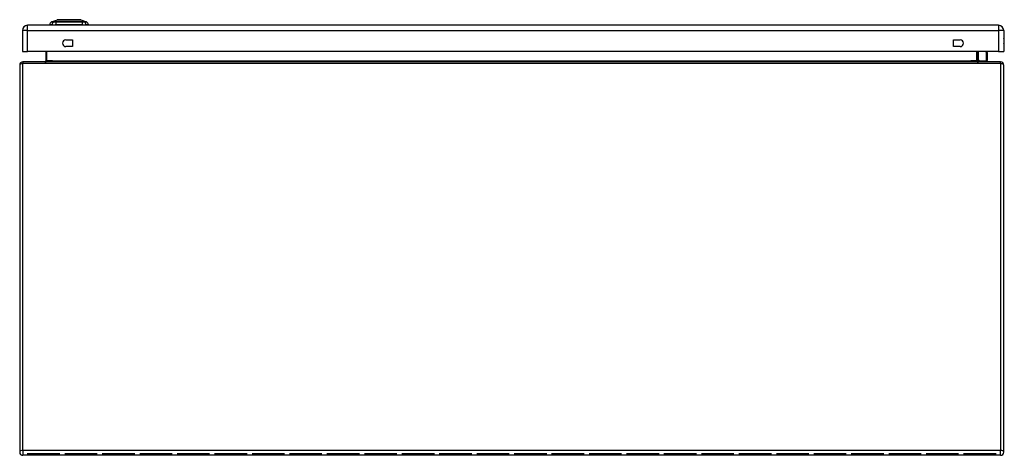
# Model space of a CAD drawing. Header units: inches. Extents: x 12 to 202, y 14 to 131.
# Tile 3 of 10: x 12 to 42, y 118 to 131. Entities that reach past the tile are written whole.
import ezdxf

# ---------------------------------------------------------------- set-up
doc = ezdxf.new("R2010")
doc.units = ezdxf.units.IN
doc.header["$MEASUREMENT"] = 0
doc.layers.add('Visible Edges(ANSI)', color=7, linetype='Continuous', lineweight=25)
doc.layers.add('Visible Tangent Edges(ANSI)', color=7, linetype='Continuous', lineweight=25)

msp = doc.modelspace()

# ---------------------------------------------------------------- linework, layer by layer
at = {"layer": 'Visible Edges(ANSI)'}
for p, q in [((13.043, 131.425), (13.217, 131.493)), ((13.93, 131.493), (14.104, 131.425)), ((41.907, 131.323), (12.311, 131.323)), ((13.051, 131.338), (12.983, 131.338)), ((13.051, 131.338), (13.162, 131.338)), ((13.985, 131.338), (13.162, 131.338)), ((13.985, 131.338), (14.096, 131.338)), ((14.164, 131.338), (14.096, 131.338)), ((12.15, 131.162), (12.15, 130.523)), ((42.068, 131.162), (42.068, 130.523)), ((13.474, 130.874), (13.677, 130.874)), ((13.677, 130.671), (13.474, 130.671)), ((13.677, 130.874), (13.677, 130.671)), ((40.54, 130.671), (40.54, 130.874)), ((40.54, 130.874), (40.743, 130.874)), ((40.743, 130.671), (40.54, 130.671)), ((12.15, 130.523), (12.311, 130.523)), ((41.907, 130.523), (12.311, 130.523)), ((12.867, 130.523), (12.867, 130.234)), ((41.271, 130.234), (41.271, 130.523)), ((41.316, 130.239), (41.277, 130.278)), ((41.558, 130.523), (41.566, 130.481)), ((41.566, 130.477), (41.566, 130.253)), ((41.907, 130.523), (42.068, 130.523)), ((12.069, 130.104), (12.069, 118.302)), ((41.97, 130.203), (12.168, 130.203)), ((41.33, 130.233), (41.547, 130.233)), ((42.069, 118.302), (42.069, 130.104)), ((41.97, 118.203), (12.168, 118.203)), ((12.301, 118.253), (12.301, 118.252)), ((12.301, 118.253), (12.301, 118.253)), ((12.301, 118.253), (13.293, 118.253)), ((13.293, 118.252), (12.301, 118.252)), ((13.293, 118.252), (13.293, 118.253)), ((13.293, 118.253), (13.293, 118.253)), ((13.443, 118.253), (13.443, 118.252)), ((13.443, 118.253), (13.443, 118.253)), ((13.443, 118.253), (14.435, 118.253)), ((14.435, 118.252), (13.443, 118.252)), ((14.435, 118.252), (14.435, 118.253)), ((14.435, 118.253), (14.435, 118.253)), ((14.585, 118.253), (14.585, 118.252)), ((14.585, 118.253), (14.585, 118.253)), ((14.585, 118.253), (15.576, 118.253)), ((15.576, 118.252), (14.585, 118.252)), ((15.576, 118.252), (15.576, 118.253)), ((15.576, 118.253), (15.576, 118.253)), ((15.727, 118.253), (15.727, 118.252)), ((15.727, 118.253), (15.727, 118.253)), ((15.727, 118.253), (16.718, 118.253)), ((16.718, 118.252), (15.727, 118.252)), ((16.718, 118.252), (16.718, 118.253)), ((16.718, 118.253), (16.718, 118.253)), ((16.868, 118.253), (16.868, 118.252)), ((16.868, 118.253), (16.868, 118.253)), ((16.868, 118.253), (17.86, 118.253)), ((17.86, 118.252), (16.868, 118.252)), ((17.86, 118.252), (17.86, 118.253)), ((17.86, 118.253), (17.86, 118.253)), ((18.01, 118.253), (18.01, 118.252)), ((18.01, 118.253), (18.01, 118.253)), ((18.01, 118.253), (19.002, 118.253)), ((19.002, 118.252), (18.01, 118.252)), ((19.002, 118.252), (19.002, 118.253)), ((19.002, 118.253), (19.002, 118.253)), ((19.152, 118.253), (19.152, 118.252)), ((19.152, 118.253), (19.152, 118.253)), ((19.152, 118.253), (20.144, 118.253)), ((20.144, 118.252), (19.152, 118.252)), ((20.144, 118.252), (20.144, 118.253)), ((20.144, 118.253), (20.144, 118.253)), ((20.294, 118.253), (20.294, 118.252)), ((20.294, 118.253), (20.294, 118.253)), ((20.294, 118.253), (21.285, 118.253)), ((21.285, 118.252), (20.294, 118.252)), ((21.285, 118.251), (21.285, 118.251)), ((21.285, 118.247), (21.285, 118.247)), ((21.435, 118.253), (21.435, 118.252)), ((21.435, 118.253), (21.435, 118.253)), ((21.435, 118.253), (22.427, 118.253)), ((22.427, 118.252), (21.435, 118.252)), ((22.427, 118.251), (22.427, 118.251)), ((22.427, 118.247), (22.427, 118.247)), ((22.577, 118.253), (22.577, 118.252)), ((22.577, 118.253), (22.577, 118.253)), ((22.577, 118.253), (23.569, 118.253)), ((23.569, 118.252), (22.577, 118.252)), ((23.569, 118.251), (23.569, 118.251)), ((23.569, 118.247), (23.569, 118.247)), ((23.719, 118.253), (23.719, 118.252)), ((23.719, 118.253), (23.719, 118.253)), ((23.719, 118.253), (24.711, 118.253)), ((24.711, 118.252), (23.719, 118.252)), ((24.711, 118.252), (24.711, 118.253)), ((24.711, 118.253), (24.711, 118.253)), ((24.861, 118.253), (24.861, 118.252)), ((24.861, 118.253), (24.861, 118.253)), ((24.861, 118.253), (25.852, 118.253)), ((25.852, 118.252), (24.861, 118.252)), ((25.852, 118.252), (25.852, 118.253)), ((25.852, 118.253), (25.852, 118.253)), ((26.003, 118.253), (26.003, 118.252)), ((26.003, 118.253), (26.003, 118.253)), ((26.003, 118.253), (26.994, 118.253)), ((26.994, 118.252), (26.003, 118.252)), ((26.994, 118.252), (26.994, 118.253)), ((26.994, 118.253), (26.994, 118.253)), ((27.144, 118.253), (27.144, 118.252)), ((27.144, 118.253), (27.144, 118.253)), ((27.144, 118.253), (28.136, 118.253)), ((28.136, 118.252), (27.144, 118.252)), ((28.136, 118.252), (28.136, 118.253)), ((28.136, 118.253), (28.136, 118.253)), ((28.286, 118.253), (28.286, 118.252)), ((28.286, 118.253), (28.286, 118.253)), ((28.286, 118.253), (29.278, 118.253)), ((29.278, 118.252), (28.286, 118.252)), ((29.278, 118.252), (29.278, 118.253)), ((29.278, 118.253), (29.278, 118.253)), ((29.428, 118.253), (29.428, 118.252)), ((29.428, 118.253), (29.428, 118.253)), ((29.428, 118.253), (30.419, 118.253)), ((30.419, 118.252), (29.428, 118.252)), ((30.419, 118.251), (30.419, 118.251)), ((30.419, 118.247), (30.419, 118.247)), ((30.57, 118.253), (30.57, 118.252)), ((30.57, 118.253), (30.57, 118.253)), ((30.57, 118.253), (31.561, 118.253)), ((31.561, 118.252), (30.57, 118.252)), ((31.561, 118.251), (31.561, 118.251)), ((31.561, 118.247), (31.561, 118.247)), ((31.711, 118.253), (31.711, 118.252)), ((31.711, 118.253), (31.711, 118.253)), ((31.711, 118.253), (32.703, 118.253)), ((32.703, 118.252), (31.711, 118.252)), ((32.703, 118.251), (32.703, 118.251)), ((32.703, 118.247), (32.703, 118.247)), ((32.853, 118.253), (32.853, 118.252)), ((32.853, 118.253), (32.853, 118.253)), ((32.853, 118.253), (33.845, 118.253)), ((33.845, 118.252), (32.853, 118.252)), ((33.845, 118.252), (33.845, 118.253)), ((33.845, 118.253), (33.845, 118.253)), ((33.995, 118.253), (33.995, 118.252)), ((33.995, 118.253), (33.995, 118.253)), ((33.995, 118.253), (34.987, 118.253)), ((34.987, 118.252), (33.995, 118.252)), ((34.987, 118.252), (34.987, 118.253)), ((34.987, 118.253), (34.987, 118.253)), ((35.137, 118.253), (35.137, 118.252)), ((35.137, 118.253), (35.137, 118.253)), ((35.137, 118.253), (36.128, 118.253)), ((36.128, 118.252), (35.137, 118.252)), ((36.128, 118.252), (36.128, 118.253)), ((36.128, 118.253), (36.128, 118.253)), ((36.278, 118.253), (36.278, 118.252)), ((36.278, 118.253), (36.278, 118.253)), ((36.278, 118.253), (37.27, 118.253)), ((37.27, 118.252), (36.278, 118.252)), ((37.27, 118.252), (37.27, 118.253)), ((37.27, 118.253), (37.27, 118.253)), ((37.42, 118.253), (37.42, 118.252)), ((37.42, 118.253), (37.42, 118.253)), ((37.42, 118.253), (38.412, 118.253)), ((38.412, 118.252), (37.42, 118.252)), ((38.412, 118.252), (38.412, 118.253)), ((38.412, 118.253), (38.412, 118.253)), ((38.562, 118.253), (38.562, 118.252)), ((38.562, 118.253), (38.562, 118.253)), ((38.562, 118.253), (39.554, 118.253)), ((39.554, 118.252), (38.562, 118.252)), ((39.554, 118.252), (39.554, 118.253)), ((39.554, 118.253), (39.554, 118.253)), ((39.704, 118.253), (39.704, 118.252)), ((39.704, 118.253), (39.704, 118.253)), ((39.704, 118.253), (40.695, 118.253)), ((40.695, 118.252), (39.704, 118.252)), ((40.695, 118.252), (40.695, 118.253)), ((40.695, 118.253), (40.695, 118.253)), ((40.846, 118.253), (40.846, 118.252)), ((40.846, 118.253), (40.846, 118.253)), ((40.846, 118.253), (41.837, 118.253)), ((41.837, 118.252), (40.846, 118.252)), ((41.837, 118.252), (41.837, 118.253)), ((41.837, 118.253), (41.837, 118.253))]:
    msp.add_line(p, q, dxfattribs=at)
at = {"layer": 'Visible Edges(ANSI)', "flags": 128}
msp.add_lwpolyline([(13.929, 131.493), (13.928, 131.493), (13.927, 131.493), (13.925, 131.493), (13.922, 131.493), (13.918, 131.493), (13.913, 131.493), (13.908, 131.493), (13.902, 131.493), (13.895, 131.493), (13.887, 131.493), (13.878, 131.493), (13.869, 131.493), (13.859, 131.493), (13.848, 131.493), (13.837, 131.493), (13.825, 131.493), (13.812, 131.493), (13.799, 131.493), (13.785, 131.493), (13.771, 131.493), (13.756, 131.493), (13.741, 131.493), (13.726, 131.493), (13.71, 131.493), (13.693, 131.493), (13.677, 131.493), (13.66, 131.493), (13.643, 131.493), (13.626, 131.493), (13.608, 131.493), (13.591, 131.493), (13.573, 131.493), (13.556, 131.493), (13.539, 131.493), (13.521, 131.493), (13.504, 131.493), (13.487, 131.493), (13.47, 131.493), (13.454, 131.493), (13.437, 131.493), (13.421, 131.493), (13.406, 131.493), (13.39, 131.493), (13.376, 131.493), (13.362, 131.493), (13.348, 131.493), (13.335, 131.493), (13.322, 131.493), (13.31, 131.493), (13.299, 131.493), (13.288, 131.493), (13.278, 131.493), (13.269, 131.493), (13.26, 131.493), (13.252, 131.493), (13.245, 131.493), (13.239, 131.493), (13.234, 131.493), (13.229, 131.493), (13.225, 131.493), (13.222, 131.493), (13.22, 131.493), (13.219, 131.493), (13.218, 131.493)], dxfattribs=at)
at = {"layer": 'Visible Edges(ANSI)'}
for centre, radius, start, end in [((13.218, 131.488), 0.00492, 90.2088, 111.2505), ((13.929, 131.488), 0.00492, 68.7495, 89.7912), ((12.311, 131.162), 0.161, 90, 180), ((13.1, 131.322), 0.118, 119.7291, 172.0587), ((13.042, 131.346), 0.0394, 191.537, 216.8699), ((13.046, 131.416), 0.00984, 111.2505, 119.7291), ((14.101, 131.416), 0.00984, 60.2709, 68.7495), ((14.047, 131.322), 0.118, 7.9413, 60.2709), ((14.105, 131.346), 0.0394, 323.1301, 348.463), ((41.907, 131.162), 0.161, 0, 90), ((41.9, 130.846), 0.187, 333.6372, 26.3628), ((13.474, 130.773), 0.102, 90, 270), ((40.743, 130.773), 0.102, 270, 90), ((41.291, 130.292), 0.0197, 180, 225), ((41.547, 130.477), 0.0197, 0, 10.9409), ((12.168, 130.104), 0.099, 90, 180), ((12.836, 130.234), 0.031, 270, 0), ((41.302, 130.234), 0.031, 180, 270), ((41.33, 130.253), 0.0197, 225, 270), ((41.547, 130.253), 0.0197, 270, 0), ((41.97, 130.104), 0.099, 0, 90), ((12.168, 118.302), 0.099, 180, 270), ((41.97, 118.302), 0.099, 270, 0)]:
    msp.add_arc(centre, radius, start, end, dxfattribs=at)
at = {"layer": 'Visible Tangent Edges(ANSI)'}
for p, q in [((13.043, 131.425), (13.217, 131.493)), ((12.311, 131.162), (12.311, 131.323)), ((13.108, 131.425), (13.108, 131.425)), ((13.182, 131.425), (13.181, 131.425)), ((13.966, 131.425), (13.966, 131.425)), ((14.039, 131.425), (14.039, 131.425)), ((41.907, 131.323), (41.907, 131.162)), ((12.311, 131.162), (12.15, 131.162)), ((12.311, 130.523), (12.311, 131.162)), ((12.311, 131.162), (41.907, 131.162)), ((41.907, 131.162), (41.907, 130.523)), ((42.068, 131.162), (41.907, 131.162)), ((12.898, 130.234), (12.898, 130.523)), ((41.24, 130.523), (41.24, 130.234)), ((41.291, 130.523), (41.291, 130.274)), ((41.547, 130.466), (41.536, 130.523)), ((41.547, 130.233), (41.547, 130.466)), ((12.168, 130.203), (12.168, 130.154)), ((41.97, 130.154), (12.168, 130.154)), ((12.168, 118.352), (12.168, 130.154)), ((12.898, 130.234), (12.867, 130.234)), ((13.067, 130.234), (12.898, 130.234)), ((13.067, 130.234), (41.071, 130.234)), ((41.24, 130.234), (41.071, 130.234)), ((41.24, 130.234), (41.271, 130.234)), ((41.291, 130.274), (41.33, 130.233)), ((41.97, 130.154), (41.97, 130.203)), ((41.97, 130.154), (41.97, 118.352)), ((12.168, 118.352), (12.168, 118.203)), ((41.97, 118.352), (12.168, 118.352)), ((41.97, 118.203), (41.97, 118.352))]:
    msp.add_line(p, q, dxfattribs=at)
at = {"layer": 'Visible Tangent Edges(ANSI)', "flags": 128}
for points in [[(13.217, 131.493), (13.217, 131.493), (13.217, 131.493), (13.218, 131.493), (13.219, 131.493), (13.22, 131.493), (13.222, 131.493), (13.224, 131.493), (13.226, 131.493), (13.229, 131.493), (13.232, 131.493), (13.235, 131.493), (13.238, 131.493), (13.242, 131.493), (13.245, 131.493), (13.25, 131.493), (13.254, 131.493), (13.259, 131.493), (13.264, 131.493), (13.269, 131.493), (13.275, 131.493), (13.28, 131.493), (13.286, 131.493), (13.293, 131.493), (13.299, 131.493)], [(13.299, 131.493), (13.301, 131.493), (13.303, 131.493), (13.304, 131.493), (13.306, 131.493), (13.308, 131.493), (13.31, 131.493), (13.312, 131.493), (13.314, 131.493), (13.316, 131.493), (13.318, 131.493), (13.319, 131.493), (13.321, 131.493), (13.323, 131.493), (13.325, 131.493), (13.327, 131.493), (13.329, 131.493), (13.331, 131.493), (13.333, 131.493), (13.336, 131.493), (13.338, 131.493), (13.34, 131.493), (13.342, 131.493), (13.344, 131.493), (13.346, 131.493)], [(13.346, 131.493), (13.362, 131.493), (13.379, 131.493), (13.397, 131.493), (13.415, 131.493), (13.434, 131.493), (13.453, 131.493), (13.472, 131.493), (13.492, 131.493), (13.512, 131.493), (13.532, 131.493), (13.553, 131.493), (13.574, 131.493), (13.594, 131.493), (13.615, 131.493), (13.635, 131.493), (13.655, 131.493), (13.675, 131.493), (13.695, 131.493), (13.714, 131.493), (13.733, 131.493), (13.751, 131.493), (13.768, 131.493), (13.785, 131.493), (13.801, 131.493)], [(13.801, 131.493), (13.803, 131.493), (13.805, 131.493), (13.807, 131.493), (13.81, 131.493), (13.812, 131.493), (13.814, 131.493), (13.816, 131.493), (13.818, 131.493), (13.82, 131.493), (13.822, 131.493), (13.824, 131.493), (13.826, 131.493), (13.828, 131.493), (13.83, 131.493), (13.832, 131.493), (13.833, 131.493), (13.835, 131.493), (13.837, 131.493), (13.839, 131.493), (13.841, 131.493), (13.843, 131.493), (13.845, 131.493), (13.846, 131.493), (13.848, 131.493)], [(13.848, 131.493), (13.855, 131.493), (13.861, 131.493), (13.867, 131.493), (13.873, 131.493), (13.878, 131.493), (13.883, 131.493), (13.888, 131.493), (13.893, 131.493), (13.897, 131.493), (13.902, 131.493), (13.906, 131.493), (13.909, 131.493), (13.913, 131.493), (13.916, 131.493), (13.918, 131.493), (13.921, 131.493), (13.923, 131.493), (13.925, 131.493), (13.927, 131.493), (13.928, 131.493), (13.929, 131.493), (13.93, 131.493), (13.93, 131.493), (13.93, 131.493)], [(13.041, 131.425), (13.042, 131.425), (13.042, 131.425), (13.042, 131.425), (13.043, 131.425), (13.044, 131.425), (13.046, 131.425), (13.047, 131.425), (13.049, 131.425), (13.051, 131.425), (13.053, 131.425), (13.055, 131.425), (13.058, 131.424), (13.061, 131.424), (13.064, 131.424), (13.067, 131.424), (13.07, 131.424), (13.074, 131.424), (13.078, 131.424), (13.082, 131.424), (13.086, 131.424), (13.091, 131.424), (13.096, 131.424), (13.101, 131.424), (13.106, 131.424)], [(13.108, 131.425), (13.103, 131.425), (13.098, 131.425), (13.093, 131.425), (13.088, 131.425), (13.084, 131.425), (13.08, 131.425), (13.076, 131.425), (13.072, 131.425), (13.068, 131.425), (13.065, 131.425), (13.062, 131.425), (13.059, 131.425), (13.057, 131.425), (13.054, 131.425), (13.052, 131.425), (13.05, 131.425), (13.048, 131.425), (13.047, 131.425), (13.046, 131.425), (13.045, 131.425), (13.044, 131.425), (13.043, 131.425), (13.043, 131.425), (13.043, 131.425)], [(13.106, 131.424), (13.108, 131.424), (13.109, 131.424), (13.111, 131.424), (13.113, 131.424), (13.115, 131.424), (13.118, 131.424), (13.12, 131.424), (13.123, 131.424), (13.125, 131.424), (13.128, 131.424), (13.131, 131.424), (13.134, 131.424), (13.138, 131.424), (13.141, 131.424), (13.145, 131.424), (13.148, 131.424), (13.152, 131.424), (13.156, 131.424), (13.16, 131.424), (13.164, 131.424), (13.168, 131.424), (13.172, 131.424), (13.176, 131.424), (13.18, 131.424)], [(13.181, 131.425), (13.177, 131.425), (13.173, 131.425), (13.169, 131.425), (13.165, 131.425), (13.161, 131.425), (13.157, 131.425), (13.153, 131.425), (13.15, 131.425), (13.146, 131.425), (13.143, 131.425), (13.139, 131.425), (13.136, 131.425), (13.133, 131.425), (13.13, 131.425), (13.127, 131.425), (13.125, 131.425), (13.122, 131.425), (13.12, 131.425), (13.117, 131.425), (13.115, 131.425), (13.113, 131.425), (13.111, 131.425), (13.11, 131.425), (13.108, 131.425)], [(13.18, 131.424), (13.212, 131.424), (13.244, 131.424), (13.276, 131.424), (13.309, 131.424), (13.342, 131.424), (13.375, 131.424), (13.408, 131.425), (13.441, 131.425), (13.474, 131.425), (13.508, 131.425), (13.541, 131.425), (13.574, 131.425), (13.608, 131.425), (13.641, 131.425), (13.674, 131.425), (13.707, 131.425), (13.74, 131.425), (13.773, 131.424), (13.806, 131.424), (13.839, 131.424), (13.871, 131.424), (13.903, 131.424), (13.935, 131.424), (13.967, 131.424)], [(13.966, 131.425), (13.934, 131.425), (13.902, 131.425), (13.87, 131.425), (13.838, 131.425), (13.805, 131.425), (13.773, 131.425), (13.74, 131.425), (13.707, 131.425), (13.674, 131.425), (13.641, 131.425), (13.608, 131.425), (13.574, 131.425), (13.541, 131.425), (13.508, 131.425), (13.475, 131.425), (13.441, 131.425), (13.408, 131.425), (13.375, 131.425), (13.342, 131.425), (13.31, 131.425), (13.277, 131.425), (13.245, 131.425), (13.213, 131.425), (13.182, 131.425)], [(14.039, 131.425), (14.038, 131.425), (14.036, 131.425), (14.034, 131.425), (14.032, 131.425), (14.03, 131.425), (14.028, 131.425), (14.025, 131.425), (14.023, 131.425), (14.02, 131.425), (14.017, 131.425), (14.014, 131.425), (14.011, 131.425), (14.008, 131.425), (14.004, 131.425), (14.001, 131.425), (13.997, 131.425), (13.994, 131.425), (13.99, 131.425), (13.986, 131.425), (13.982, 131.425), (13.978, 131.425), (13.974, 131.425), (13.97, 131.425), (13.966, 131.425)], [(13.967, 131.424), (13.971, 131.424), (13.975, 131.424), (13.979, 131.424), (13.983, 131.424), (13.987, 131.424), (13.991, 131.424), (13.995, 131.424), (13.999, 131.424), (14.002, 131.424), (14.006, 131.424), (14.009, 131.424), (14.013, 131.424), (14.016, 131.424), (14.019, 131.424), (14.022, 131.424), (14.025, 131.424), (14.027, 131.424), (14.03, 131.424), (14.032, 131.424), (14.034, 131.424), (14.036, 131.424), (14.038, 131.424), (14.04, 131.424), (14.041, 131.424)], [(14.104, 131.425), (14.104, 131.425), (14.104, 131.425), (14.103, 131.425), (14.103, 131.425), (14.102, 131.425), (14.1, 131.425), (14.099, 131.425), (14.097, 131.425), (14.095, 131.425), (14.093, 131.425), (14.091, 131.425), (14.088, 131.425), (14.085, 131.425), (14.082, 131.425), (14.079, 131.425), (14.075, 131.425), (14.072, 131.425), (14.068, 131.425), (14.063, 131.425), (14.059, 131.425), (14.054, 131.425), (14.05, 131.425), (14.045, 131.425), (14.039, 131.425)], [(14.041, 131.424), (14.046, 131.424), (14.051, 131.424), (14.056, 131.424), (14.061, 131.424), (14.065, 131.424), (14.069, 131.424), (14.073, 131.424), (14.077, 131.424), (14.08, 131.424), (14.084, 131.424), (14.087, 131.424), (14.089, 131.424), (14.092, 131.425), (14.094, 131.425), (14.097, 131.425), (14.099, 131.425), (14.1, 131.425), (14.102, 131.425), (14.103, 131.425), (14.104, 131.425), (14.105, 131.425), (14.105, 131.425), (14.106, 131.425), (14.106, 131.425)]]:
    msp.add_lwpolyline(points, dxfattribs=at)
at = {"layer": 'Visible Tangent Edges(ANSI)'}
msp.add_arc((13.218, 131.488), 0.00492, 90.2088, 111.2505, dxfattribs=at)
for centre, major_axis, ratio, start_param, end_param in [((13.162, 131.322), (0, 0.118), 0.946806, 0.522838, 1.432195), ((13.111, 131.416), (0.00009, 0.00984), 0.948405, 0.290838, 0.531485), ((13.199, 131.322), (0, 0.118), 0.321806, 0.522838, 1.432195), ((13.182, 131.416), (-0.00003, 0.00984), 0.317047, 0.281217, 0.521863), ((13.965, 131.416), (0.00003, 0.00984), 0.317047, 5.761322, 6.001968), ((13.948, 131.322), (0, 0.118), 0.321806, 4.850991, 5.760348), ((14.037, 131.416), (-0.00009, 0.00984), 0.948405, 5.751701, 5.992347), ((13.985, 131.322), (0, -0.118), 0.946806, 1.709398, 2.618755), ((41.291, 130.292), (-0.0197, 0), 0.91745, 0, 1.570796), ((41.291, 130.292), (-0.0139, -0.0139), 0.852462, 0, 0.864875), ((41.547, 130.477), (0.0193, 0.0037), 0.526442, 4.610972, 6.283185), ((41.547, 130.477), (0.0197, 0), 0.533433, 4.712389, 6.283185), ((12.168, 130.104), (-0.099, 0), 0.5, 4.712389, 6.283185), ((12.836, 130.234), (0.062, 0), 0.5, 4.712389, 6.283185), ((41.302, 130.234), (-0.062, 0), 0.5, 0, 1.570796), ((41.97, 130.104), (0.099, 0), 0.5, 0, 1.570796), ((12.168, 118.302), (-0.099, 0), 0.5, 4.712389, 6.283185), ((41.97, 118.302), (0.099, 0), 0.5, 0, 1.570796)]:
    msp.add_ellipse(centre, major_axis=major_axis, ratio=ratio, start_param=start_param, end_param=end_param, dxfattribs=at)

doc.saveas('drawing.dxf')
